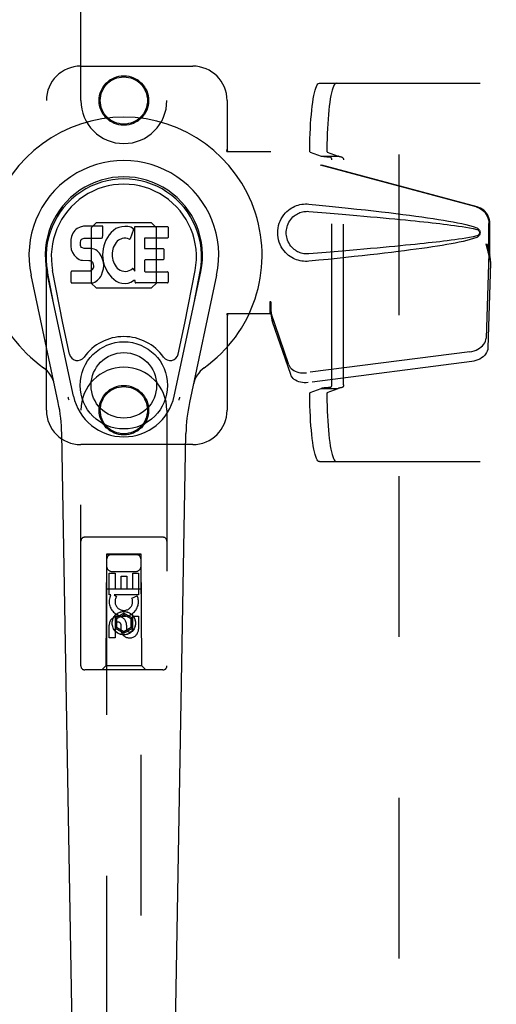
# Model space of a CAD drawing. Header units: inches. Extents: x 0 to 212, y 0 to 138.
# Tile 11 of 33: x 61.33 to 64.79, y 70.24 to 77.39. Entities that reach past the tile are written whole.
import ezdxf

# ---------------------------------------------------------------- set-up
doc = ezdxf.new("R2010")
doc.units = ezdxf.units.IN
doc.header["$LTSCALE"] = 11.6875
doc.header["$MEASUREMENT"] = 0
doc.linetypes.add('HIDDEN', pattern=[0.2, 0.1, -0.1])
doc.layers.get('0').update_dxf_attribs({"linetype": 'CONTINUOUS'})
for name, color, linetype in [('02___PRT_ALL_AXES', 7, 'CONTINUOUS'), ('DEFAULT_2', 8, 'HIDDEN'), ('DIMENSIONS', 7, 'CONTINUOUS')]:
    doc.layers.add(name, color=color, linetype=linetype)
doc.styles.get("Standard").update_dxf_attribs({"font": 'arial.ttf'})
doc.dimstyles.new('DIMSTYLE_1', dxfattribs={"dimtxt": 0.9375, "dimasz": 1.25, "dimexe": 0.09, "dimexo": 0.07, "dimgap": 0.0375, "dimtad": 0, "dimtih": 1, "dimtoh": 1, "dimzin": 4, "dimdsep": 46, "dimtxsty": 'Standard', "dimblk": '_FILLED', "dimblk1": '_FILLED', "dimblk2": '_FILLED', "dimcen": 0.09, "dimazin": 1, "dimtfac": 1, "dimtdec": 3, "dimtofl": 0, "dimtmove": 0, "dimatfit": 3, "dimldrblk": '_FILLED', "dimfxl": 0, "dimtolj": 1, "dimtzin": 4, "dimarcsym": 0})

# ---------------------------------------------------------------- blocks, each defined once
blk = doc.blocks.new('_FILLED')
at = {"color": 0, "linetype": 'ByBlock'}
blk.add_solid([(0, 0), (-1, 0.2), (-1, -0.2)], dxfattribs=at)
blk = doc.blocks.new('*D17')
at = {"layer": 'DIMENSIONS', "color": 2, "linetype": 'Continuous'}
for p, q in [((61.2775, 81.0858), (58.9157, 81.0858)), ((64.9025, 81.0858), (67.4025, 81.0858))]:
    blk.add_line(p, q, dxfattribs=at)
at = {"layer": 'DIMENSIONS', "color": 2, "linetype": 'Continuous', "xscale": 1.25, "yscale": 1.25, "zscale": 1.25}
blk.add_blockref('_FILLED', (61.2775, 81.0858), dxfattribs=at)
at = {"layer": 'DIMENSIONS', "color": 2, "linetype": 'Continuous', "xscale": 1.25, "yscale": 1.25, "zscale": 1.25, "rotation": 180}
blk.add_blockref('_FILLED', (64.9025, 81.0858), dxfattribs=at)
at = {"layer": 'DIMENSIONS', "color": 2, "linetype": 'Continuous', "insert": (58.447, 81.5545), "char_height": 0.9375, "width": 2.54763, "attachment_point": 3, "line_spacing_factor": 0.9}
blk.add_mtext('3.63', dxfattribs=at)

msp = doc.modelspace()

# ---------------------------------------------------------------- linework, layer by layer
at = {"color": 7, "linetype": 'Continuous'}
for p, q in [((61.72, 75.8383), (61.7108, 75.8157)), ((61.7337, 75.8579), (61.72, 75.8383)), ((61.7423, 75.8659), (61.7337, 75.8579)), ((61.7519, 75.8724), (61.7423, 75.8659)), ((61.7735, 75.8821), (61.7519, 75.8724)), ((61.7969, 75.8895), (61.7735, 75.8821)), ((61.9364, 75.8895), (61.7969, 75.8895)), ((61.9381, 75.8466), (61.9364, 75.8895)), ((61.9372, 75.8229), (61.9381, 75.8466)), ((61.9978, 75.8439), (61.9831, 75.8271)), ((62.0141, 75.8591), (61.9978, 75.8439)), ((62.0323, 75.8721), (62.0141, 75.8591)), ((62.0527, 75.8809), (62.0323, 75.8721)), ((62.0745, 75.8859), (62.0527, 75.8809)), ((62.0967, 75.888), (62.0745, 75.8859)), ((62.1192, 75.8876), (62.0967, 75.888)), ((62.1303, 75.8859), (62.1192, 75.8876)), ((62.1408, 75.8825), (62.1303, 75.8859)), ((62.1609, 75.8653), (62.1348, 75.7971)), ((62.1595, 75.8705), (62.1408, 75.8825)), ((62.1697, 75.5623), (62.1697, 75.8874)), ((62.1697, 75.8874), (62.4065, 75.8874)), ((62.411, 75.883), (62.411, 75.8086)), ((61.7056, 75.7924), (61.7039, 75.7687)), ((61.7039, 75.7687), (61.7046, 75.7448)), ((61.7108, 75.8157), (61.7056, 75.7924)), ((61.7749, 75.757), (61.7756, 75.772)), ((61.7756, 75.772), (61.7776, 75.787)), ((61.7776, 75.787), (61.7808, 75.7937)), ((61.7808, 75.7937), (61.7865, 75.7986)), ((61.7865, 75.7986), (61.8008, 75.803)), ((61.8008, 75.803), (61.8157, 75.8042)), ((61.8157, 75.8042), (61.9286, 75.8042)), ((61.9286, 75.8042), (61.9342, 75.8047)), ((61.9342, 75.8047), (61.936, 75.8101)), ((61.936, 75.8101), (61.9372, 75.8229)), ((61.9508, 75.7688), (61.9447, 75.7474)), ((61.9593, 75.7895), (61.9508, 75.7688)), ((61.9702, 75.809), (61.9593, 75.7895)), ((61.9831, 75.8271), (61.9702, 75.809)), ((62.0331, 75.7712), (62.019, 75.748)), ((62.0414, 75.7816), (62.0331, 75.7712)), ((62.0521, 75.789), (62.0414, 75.7816)), ((62.0771, 75.7996), (62.0521, 75.789)), ((62.0899, 75.8029), (62.0771, 75.7996)), ((62.1032, 75.8027), (62.0899, 75.8029)), ((62.1163, 75.7996), (62.1032, 75.8027)), ((62.1288, 75.7947), (62.1163, 75.7996)), ((62.2398, 75.7996), (62.2398, 75.7322)), ((62.4065, 75.8041), (62.2443, 75.8041)), ((61.7046, 75.7448), (61.7086, 75.7213)), ((61.7086, 75.7213), (61.7169, 75.699)), ((61.7169, 75.699), (61.7297, 75.6789)), ((61.7756, 75.7494), (61.7749, 75.757)), ((61.7779, 75.7423), (61.7756, 75.7494)), ((61.7824, 75.7363), (61.7779, 75.7423)), ((61.7886, 75.7318), (61.7824, 75.7363)), ((61.803, 75.7278), (61.7886, 75.7318)), ((61.827, 75.7286), (61.803, 75.7278)), ((61.8509, 75.7274), (61.827, 75.7286)), ((61.8744, 75.7223), (61.8509, 75.7274)), ((61.8854, 75.7174), (61.8744, 75.7223)), ((61.8952, 75.7106), (61.8854, 75.7174)), ((61.9124, 75.6937), (61.8952, 75.7106)), ((61.9406, 75.7255), (61.936, 75.6811)), ((61.9447, 75.7474), (61.9406, 75.7255)), ((62.0061, 75.6968), (62.0054, 75.6698)), ((62.0094, 75.7236), (62.0061, 75.6968)), ((62.0132, 75.7362), (62.0094, 75.7236)), ((62.019, 75.748), (62.0132, 75.7362)), ((62.2443, 75.7277), (62.3756, 75.7277)), ((62.3801, 75.7232), (62.3801, 75.6501)), ((61.7297, 75.6789), (61.7461, 75.6615)), ((61.7461, 75.6615), (61.7659, 75.6484)), ((61.7659, 75.6484), (61.7771, 75.6442)), ((61.7771, 75.6442), (61.7887, 75.6422)), ((61.7887, 75.6422), (61.8362, 75.6418)), ((61.8362, 75.6418), (61.8438, 75.641)), ((61.8438, 75.641), (61.8508, 75.6386)), ((61.8508, 75.6386), (61.8568, 75.6341)), ((61.8568, 75.6341), (61.8617, 75.6281)), ((61.8617, 75.6281), (61.8682, 75.6146)), ((61.9255, 75.6737), (61.9124, 75.6937)), ((61.935, 75.6516), (61.9255, 75.6737)), ((61.9412, 75.6284), (61.935, 75.6516)), ((61.936, 75.6811), (61.9369, 75.6589)), ((61.9369, 75.6589), (61.9401, 75.6368)), ((61.9401, 75.6368), (61.9446, 75.6149)), ((61.9437, 75.6045), (61.9412, 75.6284)), ((62.0054, 75.6698), (62.0067, 75.6567)), ((62.0067, 75.6567), (62.0098, 75.6438)), ((62.0098, 75.6438), (62.02, 75.619)), ((62.2411, 75.6411), (62.2411, 75.5636)), ((62.3756, 75.6456), (62.2456, 75.6456)), ((61.7242, 74.6556), (61.5316, 75.5591)), ((61.5799, 75.3327), (61.5355, 75.5599)), ((61.6474, 75.1859), (61.5728, 75.5672)), ((61.7064, 75.4829), (61.7064, 75.5577)), ((61.7701, 75.5628), (61.7108, 75.5622)), ((61.831, 75.563), (61.7701, 75.5628)), ((61.8461, 75.5642), (61.831, 75.563)), ((61.8525, 75.5676), (61.8461, 75.5642)), ((61.8581, 75.5729), (61.8525, 75.5676)), ((61.8674, 75.585), (61.8581, 75.5729)), ((61.8699, 75.5919), (61.8674, 75.585)), ((61.8682, 75.6146), (61.8707, 75.5994)), ((61.8707, 75.5994), (61.8699, 75.5919)), ((61.9272, 75.535), (61.9358, 75.5574)), ((61.9358, 75.5574), (61.9421, 75.5806)), ((61.9421, 75.5806), (61.9437, 75.6045)), ((61.9446, 75.6149), (61.9517, 75.5938)), ((61.9517, 75.5938), (61.973, 75.5546)), ((61.973, 75.5546), (61.9856, 75.5361)), ((62.02, 75.619), (62.0333, 75.5959)), ((62.0333, 75.5959), (62.0421, 75.5858)), ((62.0421, 75.5858), (62.0522, 75.577)), ((62.0522, 75.577), (62.0633, 75.5696)), ((62.0633, 75.5696), (62.0757, 75.5647)), ((62.0757, 75.5647), (62.0889, 75.5624)), ((62.0889, 75.5624), (62.1023, 75.5619)), ((62.1023, 75.5619), (62.1154, 75.5638)), ((62.1154, 75.5638), (62.1282, 75.5679)), ((62.1282, 75.5679), (62.1404, 75.5734)), ((62.1404, 75.5734), (62.1514, 75.5808)), ((62.1579, 75.5798), (62.1697, 75.5623)), ((62.2456, 75.5591), (62.4072, 75.5591)), ((62.4116, 75.5546), (62.4116, 75.4825)), ((62.4558, 74.6556), (62.6483, 75.5591)), ((62.5325, 75.1859), (62.6071, 75.5672)), ((62.6001, 75.3327), (62.6444, 75.5599)), ((61.6134, 74.6085), (61.4161, 75.5345)), ((61.8552, 75.478), (61.8672, 75.4796)), ((61.8672, 75.4796), (61.8783, 75.4836)), ((61.8783, 75.4836), (61.8982, 75.4975)), ((61.8982, 75.4975), (61.9151, 75.5143)), ((61.9151, 75.5143), (61.9219, 75.5243)), ((61.9219, 75.5243), (61.9272, 75.535)), ((61.9856, 75.5361), (62.0002, 75.5195)), ((62.0002, 75.5195), (62.0168, 75.5045)), ((62.0168, 75.5045), (62.0344, 75.4907)), ((62.0344, 75.4907), (62.0442, 75.4856)), ((62.0442, 75.4856), (62.0547, 75.482)), ((62.0547, 75.482), (62.0765, 75.4764)), ((62.1206, 75.477), (62.1419, 75.4837)), ((62.1419, 75.4837), (62.1609, 75.4953)), ((62.1609, 75.4953), (62.1611, 75.4954)), ((62.1716, 75.4954), (62.1611, 75.4954)), ((62.1716, 75.4825), (62.1716, 75.4954)), ((62.7638, 75.5345), (62.5665, 74.6085)), ((61.7112, 75.478), (61.8552, 75.478)), ((62.0765, 75.4764), (62.0985, 75.4739)), ((62.0985, 75.4739), (62.1206, 75.477)), ((62.4072, 75.478), (62.1761, 75.478)), ((61.6953, 74.9609), (61.6474, 75.1859)), ((62.4846, 74.9609), (62.5325, 75.1859)), ((61.7321, 69.0625), (61.6392, 74.3829)), ((62.4479, 69.0625), (62.5407, 74.3829))]:
    msp.add_line(p, q, dxfattribs=at)
for points in [[(61.6917, 74.6252), (61.69, 74.6307), (61.6884, 74.6362), (61.6869, 74.6418), (61.6857, 74.6474)], [(62.4943, 74.6474), (62.493, 74.6418), (62.4916, 74.6362), (62.49, 74.6307), (62.4882, 74.6252)]]:
    msp.add_lwpolyline(points, dxfattribs=at)
for radius in [0.3169, 0.2382]:
    msp.add_circle((62.09, 74.7336), radius, dxfattribs=at)
for centre, radius, start, end in [((62.09, 75.6781), 1.0039, 305.50661, 234.49339), ((62.09, 75.6781), 0.689, 347.97034, 192.02966), ((62.09, 75.6781), 0.5709, 347.97034, 192.02966), ((62.09, 75.6682), 0.5269, 348.94024, 191.0594), ((62.1568, 75.8669), 0.00448, 339.00164, 51.87288), ((62.4065, 75.883), 0.00448, 0, 90), ((62.1306, 75.7988), 0.00448, 246.1578, 339.00164), ((62.2443, 75.7996), 0.00448, 90, 180), ((62.4065, 75.8086), 0.00448, 270, 360), ((62.2443, 75.7322), 0.00448, 180, 270), ((62.3756, 75.7232), 0.00448, 0, 90), ((62.2456, 75.6411), 0.00448, 90, 180), ((62.3756, 75.6501), 0.00448, 270, 360), ((61.7108, 75.5577), 0.00448, 90, 180.01188), ((62.1541, 75.5773), 0.00448, 34.0893, 127.3444), ((62.2456, 75.5636), 0.00448, 180, 270), ((62.4072, 75.5546), 0.00448, 0, 90), ((61.7112, 75.4829), 0.00483, 180, 270), ((62.1761, 75.4825), 0.00448, 180, 270), ((62.4072, 75.4825), 0.00448, 270, 360), ((62.09, 74.7336), 0.3543, 35.42367, 144.57633), ((61.7531, 74.9732), 0.0591, 192.02966, 324.57633), ((62.4268, 74.9732), 0.0591, 215.42367, 347.97034), ((61.3925, 74.7006), 0.1969, 12.02966, 54.49339), ((62.7874, 74.7006), 0.1969, 125.50661, 167.97034), ((62.09, 74.7336), 0.374, 192.02966, 347.97034), ((60.4583, 74.3623), 1.1811, 1, 12.02966), ((63.7216, 74.3623), 1.1811, 167.97034, 179)]:
    msp.add_arc(centre, radius, start, end, dxfattribs=at)
msp.add_ellipse((62.09, 75.6682), major_axis=(0, 0.565), ratio=0.999848, start_param=-1.76365, end_param=1.76365, dxfattribs=at)
at = {"layer": '02___PRT_ALL_AXES', "color": 8, "linetype": 'HIDDEN'}
for p, q in [((61.9834, 73.2116), (61.9834, 73.3677)), ((61.9834, 73.3677), (62.0258, 73.3677)), ((62.0258, 73.3677), (62.0258, 73.2542)), ((62.0693, 73.2542), (62.0693, 73.3464)), ((62.0693, 73.3464), (62.1117, 73.3464)), ((62.1117, 73.3464), (62.1117, 73.2542)), ((62.1542, 73.2542), (62.1542, 73.3677)), ((62.1542, 73.3677), (62.1966, 73.3677)), ((62.1966, 73.3677), (62.1966, 73.2116)), ((61.9957, 73.2116), (61.9834, 73.2116)), ((61.9939, 73.2081), (61.9957, 73.2116)), ((62.019, 73.2116), (62.0376, 73.1986)), ((62.1966, 73.2116), (62.019, 73.2116)), ((62.0258, 73.2542), (62.0693, 73.2542)), ((62.1117, 73.2542), (62.1542, 73.2542)), ((62.1485, 73.1872), (62.1876, 73.2041)), ((62.1542, 72.9629), (62.1542, 73.0553)), ((62.1542, 73.0553), (62.1966, 73.0553)), ((62.1966, 73.0553), (62.1966, 72.9629)), ((61.9834, 72.899), (61.9834, 72.9914)), ((62.0258, 72.9914), (62.0258, 72.899)), ((62.0693, 72.9491), (62.0693, 72.9953)), ((62.1103, 72.9914), (62.1103, 72.9629)), ((62.0258, 72.899), (61.9834, 72.899))]:
    msp.add_line(p, q, dxfattribs=at)
for centre, radius in [((62.09, 76.8031), 0.1715), ((62.09, 74.5531), 0.1715), ((62.09, 73.0056), 0.085)]:
    msp.add_circle(centre, radius, dxfattribs=at)
for centre, radius, start, end in [((62.0898, 73.1618), 0.1065, 154.26362, 23.40274), ((62.0898, 73.1618), 0.0639, 144.88948, 23.40261), ((62.0468, 72.9914), 0.0635, 0, 180), ((62.0478, 72.9914), 0.0219, 10.307, 180), ((62.1322, 72.9628), 0.0644, 192.29948, 0.07752), ((62.1322, 72.9629), 0.0219, 179.90115, 360)]:
    msp.add_arc(centre, radius, start, end, dxfattribs=at)
at = {"layer": 'DEFAULT_2', "color": 8, "linetype": 'HIDDEN'}
for p, q in [((64.09, 47.1931), (64.09, 104.1631)), ((61.7775, 76.8031), (61.7775, 78.6606)), ((62.4025, 78.6606), (62.4025, 76.8031)), ((61.7775, 77.0531), (62.59, 77.0531)), ((63.5099, 76.9296), (65.2858, 76.9296)), ((61.5275, 74.5531), (61.5275, 76.8031)), ((62.84, 76.8031), (62.84, 76.4499)), ((62.8369, 76.4331), (62.84, 76.4499)), ((62.8369, 76.4331), (63.1579, 76.4331)), ((62.8444, 76.4331), (62.84, 76.4499)), ((64.6477, 76.0307), (63.1502, 76.4331)), ((64.6553, 76.0307), (63.1579, 76.4331)), ((63.443, 76.4285), (63.5225, 76.3986)), ((63.5668, 76.4285), (63.6463, 76.3986)), ((63.5225, 76.3986), (63.6463, 76.3986)), ((63.6014, 74.738), (63.6014, 76.3711)), ((63.6857, 74.7372), (63.6857, 76.3719)), ((61.8888, 75.9146), (61.8535, 75.8793)), ((62.2912, 75.9146), (61.8888, 75.9146)), ((62.3265, 75.8793), (62.2912, 75.9146)), ((64.7401, 75.6802), (64.7401, 75.91)), ((64.7477, 75.6802), (64.7477, 75.91)), ((61.8535, 75.8793), (61.8535, 75.4769)), ((62.3265, 75.4769), (62.3265, 75.8793)), ((64.7182, 75.7618), (64.7401, 75.6802)), ((64.7259, 75.7618), (64.7477, 75.6802)), ((64.7416, 75.7078), (64.7503, 75.6515)), ((64.7393, 75.6916), (64.7202, 75.0765)), ((64.7393, 75.6916), (64.7529, 75.6206)), ((64.7477, 75.6802), (64.7401, 75.6802)), ((64.7503, 75.6515), (64.7512, 75.6407)), ((64.7512, 75.6407), (64.7521, 75.6304)), ((64.7521, 75.6304), (64.7529, 75.6206)), ((64.7529, 75.6206), (64.7337, 75.0055)), ((61.8535, 75.4769), (61.8888, 75.4416)), ((61.8888, 75.4416), (62.2912, 75.4416)), ((62.2912, 75.4416), (62.3265, 75.4769)), ((63.1502, 75.3405), (63.1502, 75.2531)), ((63.1579, 75.3405), (63.1502, 75.3405)), ((63.1579, 75.3405), (63.1579, 75.2531)), ((63.2884, 74.8825), (63.1565, 75.2664)), ((63.1701, 75.1953), (63.1565, 75.2664)), ((62.8369, 75.2531), (62.84, 75.2362)), ((63.1579, 75.2531), (62.8369, 75.2531)), ((62.8444, 75.2531), (62.84, 75.2362)), ((62.84, 75.2362), (62.84, 74.5531)), ((63.1658, 75.2258), (63.1701, 75.1953)), ((63.302, 74.8115), (63.1701, 75.1953)), ((64.6027, 74.9775), (63.4152, 74.825)), ((64.6162, 74.9064), (63.4288, 74.754)), ((63.443, 74.6806), (63.5225, 74.7105)), ((63.5225, 74.7105), (63.6463, 74.7105)), ((63.5668, 74.6806), (63.6463, 74.7105)), ((61.7775, 72.6956), (61.7775, 74.5531)), ((62.4025, 74.5531), (62.4025, 72.6956)), ((62.59, 74.3031), (61.7775, 74.3031)), ((63.5099, 74.1796), (65.2858, 74.1796)), ((62.3725, 73.6306), (61.8075, 73.6306)), ((61.9635, 73.5056), (61.96, 72.6956)), ((61.9635, 73.5056), (62.2165, 73.5056)), ((61.965, 73.5074), (61.965, 47.5056)), ((62.215, 73.5074), (61.965, 73.5074)), ((62.215, 73.5042), (61.965, 73.5042)), ((62.215, 47.5056), (62.215, 73.5074)), ((62.22, 72.6956), (62.2165, 73.5056)), ((62.005, 73.3806), (62.175, 73.3806)), ((61.9624, 73.2556), (62.2175, 73.2556)), ((62.09, 73.078), (62.0275, 73.0419)), ((62.09, 73.0665), (62.0375, 73.0362)), ((62.09, 73.078), (62.09, 73.0665)), ((62.1525, 73.0419), (62.09, 73.078)), ((62.1425, 73.0362), (62.09, 73.0665)), ((62.0275, 73.0419), (62.0275, 72.9698)), ((62.0275, 73.0419), (62.0375, 73.0362)), ((62.0275, 72.9698), (62.0375, 72.9756)), ((62.0375, 73.0362), (62.0375, 72.9756)), ((62.0375, 72.9756), (62.09, 72.9452)), ((62.09, 72.9452), (62.1425, 72.9756)), ((62.1525, 73.0419), (62.1425, 73.0362)), ((62.1425, 72.9756), (62.1425, 73.0362)), ((62.1525, 72.9698), (62.1425, 72.9756)), ((62.1525, 72.9698), (62.1525, 73.0419)), ((62.0275, 72.9698), (62.09, 72.9337)), ((62.09, 72.9337), (62.1525, 72.9698)), ((62.09, 72.9337), (62.09, 72.9452)), ((61.96, 72.6956), (61.93, 72.6656)), ((62.22, 72.6956), (61.96, 72.6956)), ((62.22, 72.6956), (62.25, 72.6656)), ((62.3725, 72.6656), (61.8075, 72.6656))]:
    msp.add_line(p, q, dxfattribs=at)
for points in [[(63.4403, 76.4493), (63.4408, 76.4875), (63.4416, 76.5252), (63.4428, 76.5624), (63.4444, 76.5989), (63.4464, 76.6344), (63.4488, 76.6687), (63.4515, 76.7016), (63.4545, 76.7329), (63.4579, 76.7624), (63.4616, 76.79), (63.4656, 76.8154), (63.4699, 76.8386), (63.4743, 76.8594), (63.479, 76.8777), (63.4839, 76.8933), (63.4889, 76.9063), (63.494, 76.9164), (63.4993, 76.9237), (63.5045, 76.9281), (63.5099, 76.9296)], [(63.6337, 76.9296), (63.6283, 76.9281), (63.623, 76.9237), (63.6178, 76.9164), (63.6127, 76.9063), (63.6077, 76.8933), (63.6028, 76.8777), (63.5981, 76.8594), (63.5936, 76.8386), (63.5894, 76.8154), (63.5854, 76.79), (63.5817, 76.7624), (63.5783, 76.7329), (63.5753, 76.7016), (63.5725, 76.6687), (63.5702, 76.6344), (63.5682, 76.5989), (63.5666, 76.5624), (63.5653, 76.5252), (63.5645, 76.4875), (63.5641, 76.4493)], [(63.443, 76.4285), (63.4425, 76.429), (63.4421, 76.4298), (63.4417, 76.4312), (63.4414, 76.4329), (63.4411, 76.435), (63.4408, 76.4375), (63.4406, 76.4402), (63.4404, 76.4431), (63.4404, 76.4462), (63.4403, 76.4493)], [(63.5641, 76.4493), (63.5641, 76.4462), (63.5642, 76.4431), (63.5644, 76.4402), (63.5646, 76.4375), (63.5648, 76.435), (63.5652, 76.4329), (63.5655, 76.4312), (63.5659, 76.4298), (63.5663, 76.429), (63.5668, 76.4285)], [(63.5878, 76.391), (63.5752, 76.3919), (63.5638, 76.3928), (63.5535, 76.3937), (63.5446, 76.3946), (63.537, 76.3956), (63.5307, 76.3966), (63.5259, 76.3976), (63.5225, 76.3986)], [(63.6014, 76.3711), (63.6012, 76.3741), (63.6007, 76.377), (63.5999, 76.3799), (63.5988, 76.3825), (63.5973, 76.3849), (63.5957, 76.387), (63.5938, 76.3886), (63.5919, 76.3899), (63.5899, 76.3907), (63.5878, 76.391)], [(63.6732, 76.3918), (63.668, 76.3926), (63.6634, 76.3934), (63.6592, 76.3942), (63.6555, 76.3951), (63.6524, 76.3959), (63.6498, 76.3968), (63.6477, 76.3977), (63.6463, 76.3986)], [(63.6732, 76.3918), (63.675, 76.3913), (63.6769, 76.3904), (63.6787, 76.3892), (63.6804, 76.3875), (63.6819, 76.3854), (63.6832, 76.3831), (63.6843, 76.3805), (63.6851, 76.3777), (63.6856, 76.3748), (63.6857, 76.3719)], [(63.3949, 76.0512), (63.4079, 76.052), (63.4209, 76.0519), (63.4339, 76.0511)], [(63.4339, 75.6351), (63.421, 75.6342), (63.4081, 75.6341), (63.3952, 75.6349), (63.3823, 75.6365), (63.3695, 75.6389), (63.357, 75.6421), (63.3448, 75.646), (63.3328, 75.6507), (63.3212, 75.6561), (63.3097, 75.6625), (63.2982, 75.6697), (63.2868, 75.6781), (63.2754, 75.6877), (63.2642, 75.6987), (63.2532, 75.7115), (63.2429, 75.7255), (63.2336, 75.7408), (63.2256, 75.7568), (63.219, 75.7735), (63.2139, 75.7905), (63.2102, 75.8076), (63.208, 75.8249), (63.2073, 75.8422), (63.2079, 75.8595), (63.21, 75.8768), (63.2134, 75.8939), (63.2184, 75.9109), (63.2248, 75.9276), (63.2327, 75.9437), (63.2419, 75.9591), (63.2522, 75.9733), (63.2631, 75.9862), (63.2743, 75.9974), (63.2857, 76.0072), (63.2972, 76.0157), (63.3087, 76.0231), (63.3203, 76.0295), (63.3321, 76.0351), (63.3441, 76.0399), (63.3564, 76.0439), (63.369, 76.0471), (63.3819, 76.0496), (63.3949, 76.0512)], [(63.4339, 75.6885), (63.4245, 75.6881), (63.4151, 75.6882), (63.4057, 75.6888), (63.3964, 75.6901), (63.3871, 75.692), (63.378, 75.6944), (63.3692, 75.6974), (63.3605, 75.7009), (63.3521, 75.7049), (63.3438, 75.7096), (63.3356, 75.7149), (63.3274, 75.721), (63.3192, 75.728), (63.3112, 75.736), (63.3033, 75.7452), (63.2959, 75.7553), (63.2893, 75.7661), (63.2836, 75.7773), (63.279, 75.7885), (63.2754, 75.7997), (63.2728, 75.8107), (63.2709, 75.8214), (63.2699, 75.8319), (63.2695, 75.8423), (63.2698, 75.8526), (63.2707, 75.8631), (63.2724, 75.8738), (63.2749, 75.8846), (63.2784, 75.8958), (63.2828, 75.907), (63.2883, 75.9183), (63.2948, 75.9292), (63.3021, 75.9395), (63.31, 75.9489), (63.3181, 75.957), (63.3263, 75.9642), (63.3345, 75.9705), (63.3429, 75.976), (63.3513, 75.9808), (63.3598, 75.9849), (63.3686, 75.9885), (63.3775, 75.9915), (63.3867, 75.994), (63.396, 75.9959), (63.4054, 75.9972), (63.4149, 75.9979), (63.4244, 75.9981), (63.4339, 75.9976)], [(63.4339, 76.0511), (63.5094, 76.0435), (63.5821, 76.0361), (63.6518, 76.0289), (63.7186, 76.0219), (63.7828, 76.015), (63.8443, 76.0082), (63.9033, 76.0016), (63.9598, 75.9951), (64.0141, 75.9887), (64.066, 75.9824), (64.1159, 75.9761), (64.1637, 75.97), (64.2095, 75.9639), (64.2534, 75.9579), (64.2955, 75.9519), (64.3358, 75.9459), (64.3744, 75.9398), (64.4113, 75.9338), (64.4466, 75.9277), (64.4804, 75.9215), (64.5127, 75.9152), (64.5435, 75.9087), (64.5729, 75.9019), (64.6009, 75.8946), (64.6272, 75.8867), (64.6521, 75.878)], [(63.4339, 75.9976), (63.4972, 75.9922), (63.5584, 75.9871), (63.6175, 75.982), (63.6744, 75.9771), (63.7292, 75.9724), (63.782, 75.9677), (63.8328, 75.9632), (63.8816, 75.9589), (63.9285, 75.9546), (63.9734, 75.9505), (64.0165, 75.9465), (64.0578, 75.9426), (64.0973, 75.9388), (64.135, 75.9351), (64.171, 75.9315), (64.2053, 75.9281), (64.2381, 75.9247), (64.2694, 75.9214), (64.2995, 75.9182), (64.3286, 75.915), (64.3569, 75.9118), (64.3845, 75.9086), (64.4117, 75.9054), (64.4385, 75.9021), (64.4654, 75.8987), (64.4922, 75.8951), (64.519, 75.8914), (64.5458, 75.8874), (64.5726, 75.8832), (64.5993, 75.8785), (64.6258, 75.8731), (64.6522, 75.8672)], [(64.6477, 76.0307), (64.6606, 76.0264), (64.673, 76.0209), (64.6846, 76.0139), (64.6955, 76.0057), (64.7054, 75.9964), (64.7143, 75.9861), (64.722, 75.9748), (64.7284, 75.9628), (64.7334, 75.9502), (64.7371, 75.937), (64.7393, 75.9237), (64.7401, 75.91)], [(64.7477, 75.91), (64.747, 75.9237), (64.7448, 75.937), (64.7411, 75.9502), (64.736, 75.9628), (64.7296, 75.9748), (64.722, 75.9861), (64.7131, 75.9964), (64.7032, 76.0057), (64.6923, 76.0139), (64.6806, 76.0209), (64.6683, 76.0264), (64.6553, 76.0307)], [(64.6521, 75.878), (64.6581, 75.8749), (64.6634, 75.8711), (64.668, 75.8664), (64.6716, 75.8611), (64.6742, 75.8555), (64.6758, 75.8495), (64.6764, 75.8433), (64.6759, 75.837), (64.6744, 75.831), (64.6718, 75.8253), (64.6681, 75.82), (64.6635, 75.8152), (64.6582, 75.8112), (64.6521, 75.8081)], [(64.6522, 75.8672), (64.6573, 75.8654), (64.6618, 75.8629), (64.6656, 75.8597), (64.6687, 75.856), (64.6709, 75.8519), (64.6723, 75.8475), (64.6727, 75.8428), (64.6722, 75.8382), (64.6708, 75.8339), (64.6685, 75.8299), (64.6654, 75.8263), (64.6616, 75.8231), (64.6572, 75.8207), (64.6522, 75.8189)], [(64.6522, 75.8189), (64.6259, 75.813), (64.5994, 75.8076), (64.5728, 75.803), (64.546, 75.7987), (64.5193, 75.7948), (64.4925, 75.791), (64.4658, 75.7875), (64.439, 75.7841), (64.4122, 75.7808), (64.3851, 75.7776), (64.3575, 75.7744), (64.3293, 75.7712), (64.3003, 75.768), (64.2702, 75.7648), (64.2389, 75.7615), (64.2062, 75.7581), (64.1718, 75.7547), (64.1359, 75.7511), (64.0981, 75.7474), (64.0586, 75.7436), (64.0173, 75.7397), (63.9742, 75.7357), (63.9292, 75.7316), (63.8823, 75.7273), (63.8334, 75.7229), (63.7826, 75.7184), (63.7297, 75.7138), (63.6748, 75.709), (63.6178, 75.7041), (63.5587, 75.6991), (63.4974, 75.6939), (63.4339, 75.6885)], [(64.6521, 75.8081), (64.6294, 75.8001), (64.6055, 75.7928), (64.5802, 75.786), (64.5536, 75.7797), (64.5257, 75.7736), (64.4966, 75.7677), (64.4662, 75.7619), (64.4345, 75.7563), (64.4014, 75.7506), (64.3669, 75.7451), (64.3308, 75.7395), (64.2933, 75.7339), (64.2542, 75.7284), (64.2136, 75.7227), (64.1712, 75.7171), (64.127, 75.7114), (64.0811, 75.7056), (64.0333, 75.6998), (63.9835, 75.6938), (63.9317, 75.6878), (63.8778, 75.6817), (63.8216, 75.6754), (63.7632, 75.669), (63.7024, 75.6625), (63.6392, 75.6559), (63.5734, 75.6491), (63.5049, 75.6422), (63.4339, 75.6351)], [(64.7182, 75.7618), (64.7235, 75.7423), (64.7289, 75.7231), (64.7343, 75.7041), (64.7397, 75.6858), (64.745, 75.6683), (64.7503, 75.6515)], [(64.7259, 75.7618), (64.7285, 75.7522), (64.7311, 75.7428), (64.7338, 75.7336), (64.7365, 75.7246), (64.7391, 75.716), (64.7416, 75.7078)], [(64.7416, 75.7078), (64.7413, 75.7049), (64.7409, 75.7021), (64.7405, 75.6994), (64.7401, 75.6968), (64.7397, 75.6942), (64.7393, 75.6916)], [(63.1502, 75.3405), (63.1528, 75.3203), (63.1554, 75.3003), (63.1581, 75.2806), (63.1607, 75.2615), (63.1658, 75.2258)], [(63.1579, 75.3405), (63.1577, 75.3302), (63.1574, 75.3003)], [(63.1571, 75.282), (63.157, 75.2766), (63.1569, 75.2739), (63.1568, 75.2713), (63.1566, 75.2688), (63.1565, 75.2664)], [(63.1574, 75.3003), (63.1573, 75.2909), (63.1571, 75.282)], [(63.1647, 75.2335), (63.1632, 75.2445), (63.161, 75.2618), (63.1594, 75.2778), (63.1582, 75.2923), (63.1576, 75.3051), (63.1576, 75.3128)], [(64.6027, 74.9775), (64.6181, 74.9802), (64.633, 74.9842), (64.6475, 74.9895), (64.6611, 74.996), (64.6737, 75.0037), (64.6852, 75.0123), (64.6952, 75.0218), (64.7037, 75.032), (64.7106, 75.0427), (64.7156, 75.0538), (64.7188, 75.0651), (64.7202, 75.0765)], [(64.7337, 75.0055), (64.7324, 74.994), (64.7292, 74.9828), (64.7241, 74.9717), (64.7173, 74.9609), (64.7088, 74.9508), (64.6987, 74.9413), (64.6873, 74.9326), (64.6747, 74.925), (64.661, 74.9185), (64.6466, 74.9131), (64.6317, 74.9092), (64.6162, 74.9064)], [(63.2884, 74.8825), (63.2926, 74.8729), (63.2983, 74.8639), (63.3055, 74.8555), (63.314, 74.8479), (63.3239, 74.8412), (63.3348, 74.8355), (63.3467, 74.8309), (63.3595, 74.8273), (63.3729, 74.8249), (63.3868, 74.8237), (63.4009, 74.8238), (63.4152, 74.825)], [(63.4288, 74.754), (63.4144, 74.7527), (63.4003, 74.7527), (63.3864, 74.7539), (63.373, 74.7563), (63.3603, 74.7598), (63.3484, 74.7645), (63.3374, 74.7702), (63.3276, 74.7769), (63.319, 74.7845), (63.3119, 74.7929), (63.3062, 74.8018), (63.302, 74.8115)], [(63.5878, 74.7181), (63.5752, 74.7172), (63.5638, 74.7163), (63.5535, 74.7154), (63.5446, 74.7145), (63.537, 74.7135), (63.5307, 74.7125), (63.5259, 74.7115), (63.5225, 74.7105)], [(63.5878, 74.7181), (63.5899, 74.7184), (63.5919, 74.7192), (63.5939, 74.7205), (63.5957, 74.7222), (63.5973, 74.7242), (63.5988, 74.7266), (63.5999, 74.7292), (63.6007, 74.7321), (63.6012, 74.735), (63.6014, 74.738)], [(63.6732, 74.7173), (63.668, 74.7165), (63.6634, 74.7157), (63.6592, 74.7149), (63.6555, 74.714), (63.6524, 74.7132), (63.6498, 74.7123), (63.6477, 74.7114), (63.6463, 74.7105)], [(63.6857, 74.7372), (63.6856, 74.7343), (63.6851, 74.7314), (63.6843, 74.7286), (63.6832, 74.726), (63.6819, 74.7237), (63.6804, 74.7216), (63.6787, 74.72), (63.6769, 74.7187), (63.6751, 74.7178), (63.6732, 74.7173)], [(63.4403, 74.6598), (63.4404, 74.6629), (63.4404, 74.666), (63.4406, 74.6689), (63.4408, 74.6716), (63.4411, 74.6741), (63.4414, 74.6762), (63.4417, 74.6779), (63.4421, 74.6793), (63.4425, 74.6801), (63.443, 74.6806)], [(63.5099, 74.1796), (63.5045, 74.181), (63.4993, 74.1854), (63.494, 74.1927), (63.4889, 74.2028), (63.4839, 74.2158), (63.479, 74.2314), (63.4743, 74.2497), (63.4699, 74.2705), (63.4656, 74.2937), (63.4616, 74.3191), (63.4579, 74.3467), (63.4545, 74.3762), (63.4515, 74.4075), (63.4488, 74.4404), (63.4464, 74.4747), (63.4444, 74.5102), (63.4428, 74.5467), (63.4416, 74.584), (63.4408, 74.6216), (63.4403, 74.6598)], [(63.5668, 74.6806), (63.5663, 74.6801), (63.5659, 74.6793), (63.5655, 74.6779), (63.5652, 74.6762), (63.5648, 74.6741), (63.5646, 74.6716), (63.5644, 74.6689), (63.5642, 74.666), (63.5641, 74.6629), (63.5641, 74.6598)], [(63.5641, 74.6598), (63.5645, 74.6216), (63.5653, 74.584), (63.5666, 74.5467), (63.5682, 74.5102), (63.5702, 74.4747), (63.5725, 74.4404), (63.5753, 74.4075), (63.5783, 74.3762), (63.5817, 74.3467), (63.5854, 74.3191), (63.5894, 74.2937), (63.5936, 74.2705), (63.5981, 74.2497), (63.6028, 74.2314), (63.6077, 74.2158), (63.6127, 74.2028), (63.6178, 74.1927), (63.623, 74.1854), (63.6283, 74.181), (63.6337, 74.1796)]]:
    msp.add_lwpolyline(points, dxfattribs=at)
for centre, radius in [((62.09, 76.8031), 0.18), ((62.09, 74.5531), 0.18), ((62.09, 73.0056), 0.0845)]:
    msp.add_circle(centre, radius, dxfattribs=at)
for centre, radius, start, end in [((61.7775, 76.8031), 0.25, 90, 180), ((62.59, 76.8031), 0.25, 0, 90), ((62.09, 76.8031), 0.3125, 180, 360), ((62.09, 74.5531), 0.3125, 0, 180), ((61.7775, 74.5531), 0.25, 180, 270), ((62.59, 74.5531), 0.25, 270, 360), ((61.8075, 73.6006), 0.03, 90, 180), ((62.3725, 73.6006), 0.03, 0, 90), ((62.005, 73.4656), 0.04, 90, 180), ((62.175, 73.4656), 0.04, 0, 90), ((62.005, 73.4206), 0.04, 180, 270), ((62.175, 73.4206), 0.04, 270, 360), ((61.8075, 72.6956), 0.03, 180, 270), ((62.3725, 72.6956), 0.03, 270, 360)]:
    msp.add_arc(centre, radius, start, end, dxfattribs=at)

# ---------------------------------------------------------------- dimensions: what is measured, and where the dimension line sits
at = {"layer": 'DIMENSIONS', "color": 2, "linetype": 'Continuous'}
dim = msp.add_linear_dim(base=(64.9024582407, 81.085763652), p1=(61.2774582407, 76.5530538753), p2=(64.9024582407, 46.5520538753), dimstyle='DIMSTYLE_1', dxfattribs=at)
dim.commit()
dim.dimension.update_dxf_attribs({"geometry": '*D17', "text_midpoint": (57.1719583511, 81.0805381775), "dimtype": 160})

doc.saveas('drawing.dxf')
